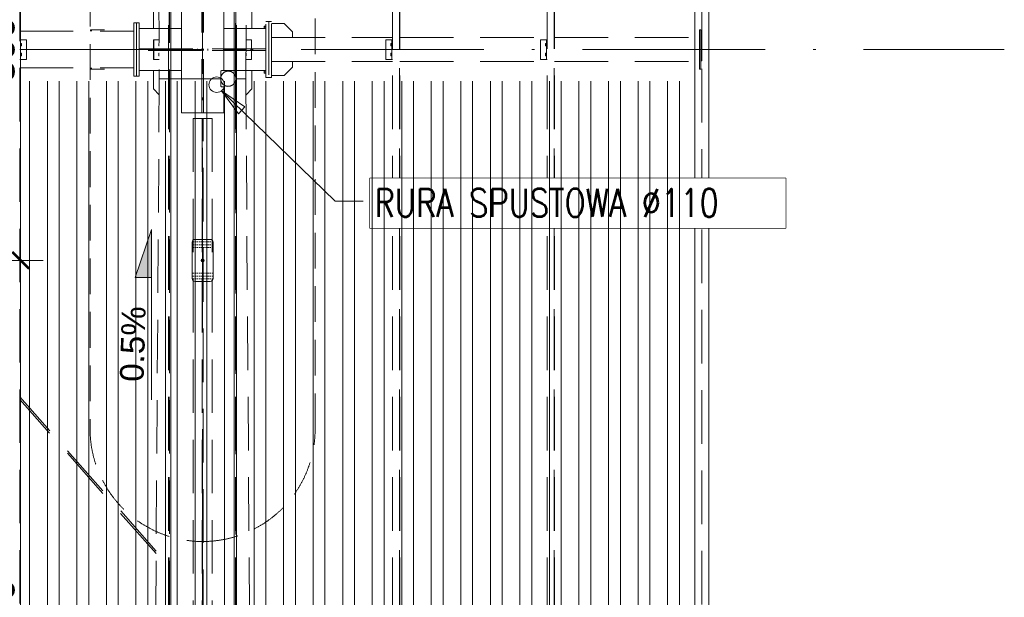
# Model space of a CAD drawing. Extents: x 256490 to 7565828, y -103950 to 5881792.
# Tile 15 of 101: x 289301 to 296302, y -88840 to -84730. Entities that reach past the tile are written whole.
import ezdxf

# ---------------------------------------------------------------- set-up
doc = ezdxf.new("R2010")
doc.units = 0
doc.header["$MEASUREMENT"] = 0
doc.set_wipeout_variables(frame=1)
for name, pattern in [('DASH', [0.75, 0.5, -0.25]), ('DASHDOT', [20, 13, -3.4, 0.2, -3.4]), ('DASHED', [19.05, 12.7, -6.35])]:
    doc.linetypes.add(name, pattern=pattern)
for name, color, linetype, lineweight in [('- AGP-1_WYMIARY', 7, 'Continuous', 20), ('-AGP1_widokowe', 7, 'Continuous', 15), ('BK_0.13', 4, 'Continuous', 9), ('BK_Beton', 140, 'Continuous', 15), ('BK_Kreskowanie', 215, 'Continuous', 5), ('BK_Opisy', 31, 'Continuous', 20), ('BK_Stal', 247, 'Continuous', 9), ('CZ-SR', 106, 'Continuous', 13), ('linii', 7, 'Continuous', 15), ('OSIE', 7, 'Continuous', 5)]:
    doc.layers.add(name, color=color, linetype=linetype, lineweight=lineweight)
for name, color, linetype in [('100_rzut_okna', 1, 'Continuous'), ('TB_CIENKA', 5, 'Continuous'), ('TB_WYMIAROWANIE', 5, 'Continuous')]:
    doc.layers.add(name, color=color, linetype=linetype)
doc.layers.add('tlo', color=7, linetype='Continuous', lineweight=9, true_color=0xb2b2b2)
doc.layers.add('wymiary', color=7, linetype='Continuous', lineweight=5, true_color=0x7f7f7f)
doc.styles.add('ARIAL', font='arial.ttf')
doc.styles.add('ROMANS', font='simplex.shx', dxfattribs={"width": 0.8, "oblique": 15})
doc.styles.add('styl1', font='simplex.shx', dxfattribs={"oblique": 5})
doc.dimstyles.new('1_100', dxfattribs={"dimscale": 10, "dimtxt": 25, "dimasz": 20, "dimexe": 10, "dimexo": 10, "dimgap": 1, "dimtad": 0, "dimdec": 0, "dimzin": 0, "dimdsep": 46, "dimtxsty": 'ROMANS', "dimblk1": 'OBLIQUE', "dimblk2": 'OBLIQUE', "dimsah": 1, "dimcen": 0, "dimdle": 10, "dimclrd": 256, "dimclre": 256, "dimclrt": 2, "dimadec": 0, "dimazin": 0, "dimtfac": 0.4, "dimtdec": 0, "dimtmove": 0, "dimatfit": 3, "dimldrblk": 'CLOSEDBLANK', "dimfxl": 1, "dimtvp": 1, "dimtolj": 1, "dimtzin": 0, "dimarcsym": 0})
doc.dimstyles.new('mosstowy 1-100', dxfattribs={"dimscale": 20, "dimtxt": 10, "dimasz": 6, "dimexe": 4, "dimexo": 4, "dimgap": 2, "dimtad": 1, "dimdec": 0, "dimlfac": 0.1, "dimtxsty": 'ARIAL', "dimblk": 'ARCHTICK', "dimcen": 4, "dimclrd": 256, "dimclre": 256, "dimclrt": 7, "dimadec": 0, "dimazin": 0, "dimtfac": 1, "dimtdec": 0, "dimtmove": 1, "dimatfit": 3, "dimfxl": 8, "dimfxlon": 1, "dimlwd": -1, "dimlwe": 9, "dimarcsym": 0})

# ---------------------------------------------------------------- blocks, each defined once
blk = doc.blocks.new('FGDFGDGDFG')
at = {"layer": 'tlo', "linetype": 'DASHED', "ltscale": 30}
for p, q in [((255369, -110636.6), (255369, -119071.6)), ((256336.3, -110646.6), (256361.3, -115284.1)), ((256427.3, -115284.1), (256427.3, -110646.6)), ((256432.3, -110646.6), (256432.3, -115284.1)), ((256434.3, -110646.7), (256434.3, -115284.2)), ((256904.3, -115270.4), (256904.3, -110646.7)), ((256906.3, -110646.6), (256906.3, -115284.1)), ((256911.3, -115284.1), (256911.3, -110646.6)), ((256977.3, -115284.1), (257002.3, -110646.6)), ((258019.3, -119071.6), (258019.3, -110636.6)), ((258069.3, -119071.6), (258069.3, -110636.6)), ((258069.5, -110636.6), (258069.5, -119071.6)), ((258071.2, -119071.6), (258071.2, -110636.6)), ((258071.3, -119071.6), (258071.3, -110636.6)), ((259119.1, -119071.6), (259119.1, -110636.6)), ((259169.1, -119071.6), (259169.1, -110636.6)), ((259169.2, -110636.6), (259169.2, -119071.6)), ((259171, -119071.6), (259171, -110636.6)), ((259171.1, -119071.6), (259171.1, -110636.6)), ((260219.4, -110642.6), (260219.4, -119068.6)), ((260269.4, -110642.6), (260269.4, -119068.6)), ((256519.2, -114626.6), (256519.2, -115526.6)), ((256663.5, -115526.6), (256663.5, -114626.6)), ((256675, -115526.6), (256675, -114626.6)), ((256819.2, -114626.6), (256819.2, -115226.6)), ((256319.2, -114926.6), (256319.2, -114796.6)), ((257019.2, -114796.6), (257019.2, -114926.6)), ((257119.2, -115276.6), (257119.2, -114876.6)), ((257119.2, -114876.6), (257139.2, -114876.6)), ((257159.2, -114876.6), (257139.2, -114876.6)), ((257139.2, -114876.6), (257139.2, -115276.6)), ((257139.2, -114876.6), (257139.2, -115276.6)), ((257159.2, -115276.6), (257159.2, -114876.6)), ((255369, -114946.6), (256179.2, -114946.6)), ((255971.7, -114936.6), (255873.4, -114936.6)), ((255873.4, -114946.6), (255873.4, -114936.6)), ((255879.7, -114936.6), (255879.7, -114946.6)), ((256199.2, -114886.6), (256179.2, -114886.6)), ((256179.2, -114886.6), (256179.2, -115266.6)), ((256199.2, -115266.6), (256199.2, -114886.6)), ((256199.2, -114886.6), (256219.2, -114886.6)), ((256219.2, -114886.6), (256219.2, -115266.6)), ((256219.2, -114926.6), (256359.3, -114926.6)), ((256219.2, -114926.6), (256219.2, -115226.6)), ((256359.3, -114926.6), (256319.2, -114926.6)), ((256359.3, -114926.6), (256519.2, -114926.6)), ((256519.2, -114926.6), (256519.2, -115226.6)), ((256819.2, -114926.6), (256819.2, -115226.6)), ((256979.2, -114926.6), (256819.2, -114926.6)), ((257019.2, -114926.6), (256979.2, -114926.6)), ((257119.2, -114926.6), (256979.2, -114926.6)), ((257106.7, -114926.6), (257106.7, -114909.3)), ((257106.7, -114909.3), (257119.2, -114909.3)), ((257119.2, -114917.9), (257106.7, -114917.9)), ((257119.2, -114926.6), (257119.2, -115226.6)), ((257249.2, -114891.6), (257159.2, -114891.6)), ((257249.5, -114891.6), (257249.2, -114891.6)), ((257309.2, -114951.6), (257249.2, -114891.6)), ((257249.5, -114891.6), (257309.5, -114951.6)), ((260203.2, -115216.6), (260203.2, -114936.6)), ((260203.2, -114936.6), (260211.2, -114936.6)), ((260211.2, -114996.6), (260211.2, -114936.6)), ((255417.5, -115006.6), (255369, -115006.6)), ((255374.6, -115006.6), (255374.6, -115146.6)), ((255417.5, -115146.6), (255417.5, -115006.6)), ((256321.3, -115006.6), (256321.4, -115006.6)), ((256321.3, -115146.6), (256321.3, -115006.6)), ((256321.4, -115006.6), (256359.8, -115006.6)), ((256321.4, -115006.6), (256321.4, -115146.6)), ((256978.8, -115006.6), (257016.9, -115006.6)), ((257016.9, -115146.6), (257016.9, -115006.6)), ((257016.9, -115146.6), (257016.9, -115006.6)), ((257016.9, -115006.6), (257016.9, -115006.6)), ((257159.2, -114991.6), (258019.3, -114991.6)), ((257309.2, -114991.6), (257159.2, -114991.6)), ((257309.5, -114951.6), (257309.2, -114951.6)), ((257309.2, -114951.6), (257309.2, -114991.6)), ((257309.5, -114951.6), (257309.5, -114991.6)), ((257971.2, -115006.6), (258013.8, -115006.6)), ((257971.2, -115006.6), (257971.2, -115146.6)), ((258013.8, -115006.6), (258019.3, -115006.6)), ((258013.8, -115146.6), (258013.8, -115006.6)), ((258071.3, -114991.6), (259119.1, -114991.6)), ((259071, -115006.6), (259113.6, -115006.6)), ((259071, -115006.6), (259071, -115146.6)), ((259113.6, -115006.6), (259119.1, -115006.6)), ((259113.6, -115146.6), (259113.6, -115006.6)), ((259171.1, -114991.6), (260203.2, -114991.6)), ((260211.2, -114996.6), (260211.2, -115156.6)), ((260211.2, -114996.6), (260219.2, -114996.6)), ((260219.2, -114996.6), (260219.2, -115156.6)), ((260219.2, -115017.7), (260219.4, -115017.7)), ((260219.2, -115017.7), (260219.4, -115017.7)), ((255374.6, -115032.6), (255381.8, -115032.6)), ((255374.6, -115041.6), (255381.9, -115041.6)), ((255374.6, -115050.6), (255381.8, -115050.6)), ((255381.9, -115041.6), (255381.8, -115032.6)), ((255381.8, -115050.6), (255381.9, -115041.6)), ((256219.2, -115070.8), (256662.5, -115070.8)), ((256662.5, -115082.3), (256219.2, -115082.3)), ((256359.9, -115032.6), (256358.5, -115032.6)), ((256358.5, -115041.6), (256358.5, -115032.6)), ((256358.5, -115050.6), (256358.5, -115041.6)), ((256360, -115050.6), (256358.5, -115050.6)), ((256358.7, -115032.6), (256358.8, -115041.6)), ((256358.8, -115041.6), (256358.7, -115050.6)), ((256358.8, -115041.6), (256360, -115041.6)), ((256632.5, -115082.3), (256632.5, -115070.8)), ((256662.5, -115070.8), (256662.5, -115082.3)), ((256676, -115082.3), (256676, -115070.8)), ((257119.2, -115070.8), (256676, -115070.8)), ((257119.2, -115082.3), (256676, -115082.3)), ((256706, -115082.3), (256706, -115070.8)), ((256979.9, -115050.6), (256978.5, -115050.6)), ((256979.9, -115032.6), (256978.6, -115032.6)), ((256978.6, -115041.6), (256979.6, -115041.6)), ((256979.6, -115041.6), (256979.7, -115032.6)), ((256979.7, -115050.6), (256979.6, -115041.6)), ((256980, -115041.6), (256979.9, -115032.6)), ((256979.9, -115050.6), (256980, -115041.6)), ((258006.6, -115041.6), (258006.7, -115032.6)), ((258013.8, -115041.6), (258006.6, -115041.6)), ((258006.6, -115041.6), (258006.7, -115050.6)), ((258006.7, -115032.6), (258013.8, -115032.6)), ((258006.7, -115050.6), (258013.8, -115050.6)), ((259106.4, -115041.6), (259106.5, -115032.6)), ((259113.6, -115041.6), (259106.4, -115041.6)), ((259106.4, -115041.6), (259106.5, -115050.6)), ((259106.5, -115032.6), (259113.6, -115032.6)), ((259106.5, -115050.6), (259113.6, -115050.6)), ((260219.2, -115024.7), (260219.4, -115024.7)), ((260219.2, -115024.7), (260219.4, -115024.7)), ((260219.2, -115038.5), (260219.4, -115038.5)), ((260219.2, -115038.5), (260219.4, -115038.5)), ((260219.2, -115045.5), (260219.4, -115045.5)), ((260219.2, -115045.5), (260219.4, -115045.5)), ((260219.4, -115101.6), (260219.4, -115051.6)), ((255369, -115146.6), (255417.5, -115146.6)), ((255374.6, -115102.6), (255381.8, -115102.6)), ((255374.6, -115111.6), (255381.9, -115111.6)), ((255374.6, -115120.6), (255381.8, -115120.6)), ((255381.9, -115111.6), (255381.8, -115102.6)), ((255381.8, -115120.6), (255381.9, -115111.6)), ((256321.4, -115146.6), (256321.3, -115146.6)), ((256321.4, -115146.6), (256360.5, -115146.6)), ((256360.3, -115102.6), (256358.5, -115102.6)), ((256358.5, -115111.6), (256358.5, -115102.6)), ((256358.5, -115120.6), (256358.5, -115111.6)), ((256360.4, -115120.6), (256358.5, -115120.6)), ((256358.7, -115102.6), (256358.8, -115111.6)), ((256358.8, -115111.6), (256358.7, -115120.6)), ((256358.8, -115111.6), (256360.3, -115111.6)), ((257016.9, -115146.6), (256978, -115146.6)), ((256979.9, -115120.6), (256978.1, -115120.6)), ((256979.9, -115102.6), (256978.2, -115102.6)), ((256978.2, -115111.6), (256979.6, -115111.6)), ((256979.6, -115111.6), (256979.7, -115102.6)), ((256979.7, -115120.6), (256979.6, -115111.6)), ((256980, -115111.6), (256979.9, -115102.6)), ((256979.9, -115120.6), (256980, -115111.6)), ((257016.9, -115146.6), (257016.9, -115146.6)), ((257971.2, -115146.6), (258013.8, -115146.6)), ((258006.6, -115111.6), (258006.7, -115102.6)), ((258013.8, -115111.6), (258006.6, -115111.6)), ((258006.6, -115111.6), (258006.7, -115120.6)), ((258006.7, -115102.6), (258013.8, -115102.6)), ((258006.7, -115120.6), (258013.8, -115120.6)), ((258013.8, -115146.6), (258019.3, -115146.6)), ((259071, -115146.6), (259113.6, -115146.6)), ((259106.4, -115111.6), (259106.5, -115102.6)), ((259113.6, -115111.6), (259106.4, -115111.6)), ((259106.4, -115111.6), (259106.5, -115120.6)), ((259106.5, -115102.6), (259113.6, -115102.6)), ((259106.5, -115120.6), (259113.6, -115120.6)), ((259113.6, -115146.6), (259119.1, -115146.6)), ((260211.2, -115216.6), (260211.2, -115156.6)), ((260211.2, -115156.6), (260219.2, -115156.6)), ((260219.2, -115107.7), (260219.4, -115107.7)), ((260219.2, -115107.7), (260219.4, -115107.7)), ((260219.2, -115114.7), (260219.4, -115114.7)), ((260219.2, -115114.7), (260219.4, -115114.7)), ((260219.2, -115128.5), (260219.4, -115128.5)), ((260219.2, -115128.5), (260219.4, -115128.5)), ((260219.2, -115135.5), (260219.4, -115135.5)), ((260219.2, -115135.5), (260219.4, -115135.5)), ((255369, -115206.6), (256179.2, -115206.6)), ((255873.4, -115216.6), (255873.4, -115206.6)), ((255971.7, -115216.6), (255873.4, -115216.6)), ((255879.7, -115216.6), (255879.7, -115206.6)), ((256361, -115226.6), (256219.2, -115226.6)), ((256361, -115226.6), (256319.2, -115226.6)), ((256319.2, -115226.6), (256319.2, -115356.6)), ((256519.2, -115226.6), (256361, -115226.6)), ((256800.2, -115228.7), (256799.5, -115230.1)), ((256799.5, -115230.1), (256800.2, -115228.7)), ((256801.3, -115227.6), (256800.2, -115228.7)), ((256800.2, -115228.7), (256801.3, -115227.6)), ((256802.7, -115226.9), (256801.3, -115227.6)), ((256801.3, -115227.6), (256802.7, -115226.9)), ((256804.2, -115226.6), (256802.7, -115226.9)), ((256804.2, -115226.6), (256804.2, -115226.6)), ((256819.2, -115226.6), (256804.2, -115226.6)), ((256977.6, -115226.6), (256819.2, -115226.6)), ((257019.2, -115226.6), (256977.6, -115226.6)), ((257119.2, -115226.6), (256977.6, -115226.6)), ((257019.2, -115356.6), (257019.2, -115226.6)), ((257106.7, -115243.9), (257106.7, -115226.6)), ((257159.2, -115161.6), (258019.3, -115161.6)), ((257159.2, -115161.6), (257309.2, -115161.6)), ((257249.2, -115261.6), (257309.2, -115201.6)), ((257309.5, -115201.6), (257249.5, -115261.6)), ((257309.2, -115201.6), (257309.2, -115161.6)), ((257309.5, -115201.6), (257309.2, -115201.6)), ((257309.5, -115161.6), (257309.5, -115201.6)), ((258071.3, -115161.6), (259119.1, -115161.6)), ((259171.1, -115161.6), (260203.2, -115161.6)), ((260211.2, -115216.6), (260203.2, -115216.6)), ((256179.2, -115266.6), (256199.2, -115266.6)), ((256219.2, -115266.6), (256199.2, -115266.6)), ((256361.2, -115284.1), (256336.2, -119071.6)), ((256424.2, -115284.1), (256361.2, -115284.1)), ((256361.3, -115284.1), (256427.2, -115284.1)), ((256430.8, -115284.1), (256424.2, -115284.1)), ((256427.2, -119071.6), (256427.2, -115284.1)), ((256427.3, -115284.1), (256432.3, -115284.1)), ((256430.8, -115284.1), (256432.2, -115284.1)), ((256432.2, -119071.6), (256432.2, -115284.1)), ((256432.2, -115284.1), (256432.2, -115284.1)), ((256432.3, -115284.1), (256432.8, -115284)), ((256432.3, -115284.1), (256432.3, -115284.1)), ((256432.3, -115284.1), (256432.8, -115284.2)), ((256432.8, -115284), (256434.2, -115283.9)), ((256432.8, -115284.2), (256434.3, -115284.2)), ((256797.8, -115283.9), (256434.2, -115283.9)), ((256434.2, -115283.9), (256434.2, -119071.4)), ((256434.3, -115284.2), (256797.8, -115284.2)), ((256797.5, -115279.4), (256801.6, -115262.8)), ((256797.8, -115284.2), (256797.5, -115279.4)), ((256798.6, -115296.4), (256797.8, -115283.9)), ((256805, -115312.2), (256798.6, -115296.4)), ((256799.5, -115230.1), (256799.2, -115231.6)), ((256799.2, -115231.6), (256799.5, -115230.1)), ((256799.2, -115231.6), (256799.2, -115336.6)), ((256799.2, -115231.6), (256799.2, -115274.6)), ((256799.2, -115231.6), (256799.2, -115231.6)), ((256799.2, -115274.6), (256799.2, -115293.6)), ((256799.2, -115293.6), (256799.2, -115336.6)), ((256801.6, -115262.8), (256810.6, -115248.4)), ((256810.6, -115248.4), (256823.7, -115237.4)), ((256823.7, -115237.4), (256839.5, -115231)), ((256839.5, -115231), (256856.5, -115229.8)), ((256856.5, -115229.8), (256873, -115234)), ((256873, -115234), (256887.5, -115243)), ((256887.5, -115243), (256898.5, -115256.1)), ((256898.5, -115256.1), (256904.8, -115271.9)), ((256901.9, -115305.4), (256906, -115288.9)), ((256904.2, -119071.4), (256904.2, -115296.2)), ((256904.8, -115271.9), (256905.7, -115284.2)), ((256906.2, -115284.1), (256905.6, -115284)), ((256905.6, -115284), (256905.7, -115284)), ((256906, -115288.9), (256905.6, -115284)), ((256905.7, -115284.2), (256906.2, -115284.1)), ((256906, -115288.9), (256906.2, -115284.1)), ((256906, -115288.9), (256906.2, -119071.6)), ((256906.2, -119071.6), (256906.2, -115284.1)), ((256906.2, -115284.1), (256906.2, -115284.1)), ((256906.2, -115284.1), (256907.7, -115284.1)), ((256906.3, -115284.1), (256906.3, -115284.1)), ((256906.3, -115284.1), (256907.7, -115284.1)), ((256907.7, -115284.1), (256911.2, -115284.1)), ((256907.7, -115284.1), (256914.3, -115284.1)), ((256911.2, -119071.6), (256911.2, -115284.1)), ((256977.2, -115284.1), (256911.3, -115284.1)), ((256914.3, -115284.1), (256977.3, -115284.1)), ((257002.2, -119071.6), (256977.2, -115284.1)), ((257119.2, -115235.3), (257106.7, -115235.3)), ((257119.2, -115243.9), (257106.7, -115243.9)), ((257139.2, -115276.6), (257119.2, -115276.6)), ((257139.2, -115276.6), (257159.2, -115276.6)), ((257159.2, -115261.6), (257249.2, -115261.6)), ((257249.5, -115261.6), (257249.2, -115261.6)), ((256319.2, -115356.6), (256360.5, -115397.8)), ((256799.2, -115336.6), (256799.2, -115336.6)), ((256799.2, -115336.6), (256799.5, -115338.2)), ((256799.5, -115338.2), (256799.2, -115336.6)), ((256799.5, -115338.2), (256800.2, -115339.6)), ((256800.2, -115339.6), (256799.5, -115338.2)), ((256800.2, -115339.6), (256801.3, -115340.7)), ((256801.3, -115340.7), (256800.2, -115339.6)), ((256801.3, -115340.7), (256802.7, -115341.4)), ((256802.7, -115341.4), (256801.3, -115340.7)), ((256804.2, -115341.6), (256802.7, -115341.4)), ((256819.2, -115341.6), (256804.2, -115341.6)), ((256816, -115325.3), (256805, -115312.2)), ((256830.4, -115334.3), (256816, -115325.3)), ((256819.2, -115341.6), (256819.2, -115526.6)), ((256847, -115338.4), (256830.4, -115334.3)), ((256864, -115337.2), (256847, -115338.4)), ((256879.8, -115330.8), (256864, -115337.2)), ((256892.9, -115319.9), (256879.8, -115330.8)), ((256901.9, -115305.4), (256892.9, -115319.9)), ((256906, -115341.6), (256906.2, -115341.6)), ((256978, -115397.9), (257019.2, -115356.6)), ((256906, -115426.6), (256906.2, -115426.6)), ((256819.2, -115526.6), (256519.2, -115526.6)), ((256736.7, -115566.6), (256601.7, -115566.6)), ((256601.7, -115566.6), (256601.7, -119071.4)), ((256665.9, -115566.6), (256665.9, -122586.6)), ((256672.5, -122586.6), (256672.5, -115566.6)), ((256736.7, -115566.6), (256736.7, -122586.6)), ((256339.1, -118644.5), (255369, -117547.1)), ((256338.9, -118662.5), (255369, -117565.3)), ((260219.4, -118833), (260219.4, -118832.6)), ((260219.4, -118832.6), (260219.4, -118850.6)), ((260219.4, -118883), (260219.4, -118882.6)), ((260219.4, -118882.6), (260219.4, -118900.6)), ((260219.4, -118933), (260219.4, -118932.6)), ((260219.4, -118932.6), (260219.4, -118950.6))]:
    blk.add_line(p, q, dxfattribs=at)
for radius, start, end in [(55, 84.47048, 85.20498), (55, 174.47048, 175.20498), (54, 162.47489, 179.80523), (54, 180.47489, 197.81615), (55, 192.47048, 193.20498), (54, 144.47489, 161.81615), (55, 156.47048, 157.20498), (54, 126.47489, 143.81615), (55, 138.47048, 139.20498), (54, 108.47489, 125.81615), (55, 120.47048, 121.20498), (54, 90.47489, 107.81615), (55, 102.47048, 103.20498), (54, 72.47489, 89.81615), (54, 54.47489, 71.81615), (55, 66.47048, 67.20498), (54, 36.47489, 53.81615), (55, 48.47048, 49.20498), (54, 18.47489, 35.81615), (55, 30.47048, 31.20498), (54, 0.86944, 17.81615), (54, 342.47489, 359.57241), (55, 12.48744, 13.20498), (55, 354.47048, 355.1945), (55, 355.3966, 356.56127), (54, 198.47489, 215.81615), (55, 210.47048, 211.20498), (54, 216.47489, 233.81615), (55, 228.47048, 229.20498), (54, 234.47489, 251.81615), (55, 246.47048, 247.20498), (54, 252.47489, 269.81615), (55, 264.47048, 265.20498), (54, 270.47489, 287.81615), (55, 282.47048, 283.20498), (54, 288.47489, 305.81615), (55, 300.47048, 301.20498), (54, 306.47489, 323.81615), (55, 318.47048, 319.20498), (54, 324.47489, 341.81615), (55, 336.47048, 337.20498)]:
    blk.add_arc((256851.7, -115284.1), radius, start, end, dxfattribs=at)
blk = doc.blocks.new('FDSFSDFF')
at = {"layer": 'OSIE', "linetype": 'DASHDOT', "ltscale": 100}
for p, q in [((290602, -83481.6), (290602, -63276.8)), ((294202, -83481.6), (294202, -63276.8)), ((265302, -69481.6), (296302, -69481.6))]:
    blk.add_line(p, q, dxfattribs=at)
blk = doc.blocks.new('_ClosedBlank')
at = {"layer": 'TB_WYMIAROWANIE', "color": 0, "lineweight": -2}
for p, q in [((-1, 0.167), (0, 0)), ((-1, 0.167), (-1, -0.167)), ((0, 0), (-1, -0.167))]:
    blk.add_line(p, q, dxfattribs=at)
blk = doc.blocks.new('_Oblique')
at = {"color": 0, "lineweight": -2}
blk.add_line((-0.5, -0.5), (0.5, 0.5), dxfattribs=at)
blk = doc.blocks.new('zabezp')
at = {"layer": '- AGP-1_WYMIARY', "true_color": 0x291af9}
h = blk.add_hatch(color=180, dxfattribs=at)
h.dxf.hatch_style = 1
h.paths.add_polyline_path([(-16112.59, 5302.07, 1), (-16114.59, 5302.07, 1)])
at = {"layer": '- AGP-1_WYMIARY', "color": 180, "true_color": 0x291af9}
blk.add_lwpolyline([(-16128.51, 5307.51), (-16128.51, 5296.63, 0.414214), (-16126.51, 5294.63), (-16100.67, 5294.63, 0.414214), (-16098.67, 5296.63), (-16098.67, 5307.51, 0.414214), (-16100.67, 5309.51), (-16126.51, 5309.51, 0.414214)], format="xyb", close=True, dxfattribs=at)
at = {"layer": '- AGP-1_WYMIARY', "color": 180, "linetype": 'DASH', "ltscale": 2, "true_color": 0x291af9}
for points in [[(-16126.73, 5309.51), (-16126.73, 5294.63)], [(-16124.73, 5309.51), (-16124.73, 5294.63)], [(-16122.73, 5309.51), (-16122.73, 5294.63)], [(-16104.44, 5309.51), (-16104.44, 5294.63)], [(-16102.44, 5309.51), (-16102.44, 5294.63)], [(-16100.44, 5309.51), (-16100.44, 5294.63)]]:
    blk.add_lwpolyline(points, dxfattribs=at)
at = {"layer": '- AGP-1_WYMIARY', "color": 180, "true_color": 0x291af9}
blk.add_circle((-16113.59, 5302.07), 1, dxfattribs=at)
blk = doc.blocks.new('_ArchTick')
at = {"layer": '100_rzut_okna', "color": 0, "linetype": 'Continuous', "const_width": 0.15}
blk.add_lwpolyline([(-0.5, -0.5), (0.5, 0.5)], dxfattribs=at)
blk = doc.blocks.new('*D1550')
at = {"layer": 'Defpoints', "color": 0}
for p in [(289308.2, -86442.6), (290676.4, -86442.6), (290676.4, -91442.6)]:
    blk.add_point(p, dxfattribs=at)
at = {"layer": 'wymiary', "lineweight": 9}
for p, q in [((289468.2, -86442.6), (289228.2, -86442.6)), ((289468.2, -91442.6), (289228.2, -91442.6))]:
    blk.add_line(p, q, dxfattribs=at)
at = {"layer": 'wymiary'}
blk.add_line((289308.2, -91442.6), (289308.2, -86442.6), dxfattribs=at)
at = {"layer": 'wymiary', "xscale": 120, "yscale": 120, "zscale": 120}
for p, rotation in [((289308.2, -86442.6), 90), ((289308.2, -91442.6), 270)]:
    blk.add_blockref('_ArchTick', p, dxfattribs=dict(at, rotation=rotation))
at = {"layer": 'wymiary', "color": 7, "insert": (289166.1, -88942.6), "char_height": 200, "attachment_point": 5, "rotation": 90, "style": 'ARIAL'}
blk.add_mtext('500', dxfattribs=at)
blk = doc.blocks.new('*D1551')
at = {"layer": 'Defpoints', "color": 0}
for p in [(289308.2, -83442.6), (290676.4, -83442.6), (290676.4, -86442.6)]:
    blk.add_point(p, dxfattribs=at)
at = {"layer": 'wymiary', "lineweight": 9}
for p, q in [((289468.2, -83442.6), (289228.2, -83442.6)), ((289468.2, -86442.6), (289228.2, -86442.6))]:
    blk.add_line(p, q, dxfattribs=at)
at = {"layer": 'wymiary'}
blk.add_line((289308.2, -86442.6), (289308.2, -83442.6), dxfattribs=at)
at = {"layer": 'wymiary', "xscale": 120, "yscale": 120, "zscale": 120}
for p, rotation in [((289308.2, -83442.6), 90), ((289308.2, -86442.6), 270)]:
    blk.add_blockref('_ArchTick', p, dxfattribs=dict(at, rotation=rotation))
at = {"layer": 'wymiary', "color": 7, "insert": (289166, -84942.6), "char_height": 200, "attachment_point": 5, "rotation": 90, "style": 'ARIAL'}
blk.add_mtext('300', dxfattribs=at)
blk = doc.blocks.new('dfgfgdg')
at = {"layer": 'BK_Kreskowanie'}
for p, q in [((289372, -89706.6), (289372, -93584)), ((289498, -89706.6), (289498, -93584)), ((289582, -89706.6), (289582, -93584)), ((289708, -89706.6), (289708, -93584)), ((289792, -89706.6), (289792, -93584)), ((289918, -89706.6), (289918, -93584)), ((290002, -89706.6), (290002, -93584)), ((290128, -89706.6), (290128, -93584)), ((290212, -89706.6), (290212, -93584)), ((290338, -89706.6), (290338, -93584)), ((290422, -89706.6), (290422, -93584)), ((290548, -89706.6), (290548, -93584)), ((290632, -89706.6), (290632, -93584)), ((290758, -89706.6), (290758, -93584)), ((290842, -89706.6), (290842, -93584)), ((290968, -89706.6), (290968, -93584)), ((291052, -89706.6), (291052, -93584)), ((291178, -89706.6), (291178, -93584)), ((291262, -89706.6), (291262, -93584)), ((291388, -89706.6), (291388, -93584)), ((291472, -89706.6), (291472, -93584)), ((291598, -89706.6), (291598, -93584)), ((291682, -89706.6), (291682, -93584)), ((291808, -89706.6), (291808, -93584)), ((291892, -89706.6), (291892, -93584)), ((292018, -89706.6), (292018, -93584)), ((292102, -89706.6), (292102, -93584)), ((292228, -89706.6), (292228, -93584)), ((292312, -89706.6), (292312, -93584)), ((292438, -89706.6), (292438, -93584)), ((292522, -89706.6), (292522, -93584)), ((292648, -89706.6), (292648, -93584)), ((292732, -89706.6), (292732, -93584)), ((292858, -89706.6), (292858, -93584)), ((292942, -89706.6), (292942, -93584)), ((293068, -89706.6), (293068, -93584)), ((293152, -89706.6), (293152, -93584)), ((293278, -89706.6), (293278, -93584)), ((293362, -89706.6), (293362, -93584)), ((293488, -89706.6), (293488, -93584)), ((293572, -89706.6), (293572, -93584)), ((293698, -89706.6), (293698, -93584)), ((293782, -89706.6), (293782, -93584)), ((293908, -89706.6), (293908, -93584)), ((293992, -89706.6), (293992, -93584))]:
    blk.add_line(p, q, dxfattribs=at)
blk = doc.blocks.new('DFDSFSFDF')
at = {"layer": 'BK_0.13'}
for points in [[(290237.5, -83222.6), (290122.8, -82880.3), (290237.5, -82882.2)], [(290237.5, -83222.6), (290122.8, -82880.3), (290237.5, -82880.3)], [(290237.5, -86222.6), (290122.8, -86564.8), (290237.5, -86562.9)], [(290237.5, -86222.6), (290122.8, -86564.8), (290237.5, -86564.8)]]:
    blk.add_hatch(color=256, dxfattribs=at).paths.add_polyline_path(points)
at = {"elevation": 0}
blk.add_lwpolyline([(291791, -85858), (291791, -86213.3), (294748.2, -86213.3), (294748.2, -85858)], close=True, dxfattribs=at)
at = {"layer": 'BK_0.13'}
for p, q in [((290237.5, -83222.6), (290122.8, -82880.3)), ((290237.5, -83222.6), (290122.8, -82880.3)), ((290237.5, -86222.6, 0), (290122.8, -86564.8, 0)), ((290237.5, -86222.6, 0), (290122.8, -86564.8, 0))]:
    blk.add_line(p, q, dxfattribs=at)
at = {"layer": 'BK_Stal', "color": 4}
for p, q in [((290237.5, -83222.6), (290237.5, -82010.9)), ((290237.5, -86222.6, 0), (290237.5, -87434.2, 0))]:
    blk.add_line(p, q, dxfattribs=at)
blk.add_lwpolyline([(290122.8, -82880.3), (290237.5, -82880.3)], dxfattribs=at)
at = {"layer": 'BK_Stal', "color": 4, "elevation": 0}
blk.add_lwpolyline([(290122.8, -86564.8), (290237.5, -86564.8)], dxfattribs=at)
at = {"layer": 'CZ-SR', "ltscale": 10}
blk.add_circle((290702.3, -85192.6), 55, dxfattribs=at)
at = {"layer": 'BK_Opisy', "char_height": 168.75, "width": 3428.796, "attachment_point": 1, "rotation": 88.33987, "style": 'ARIAL'}
for insert in [(290013.1, -82635.3), (290013.1, -87303.3)]:
    blk.add_mtext('{0.5%', dxfattribs=dict(at, insert=insert))
at = {"layer": 'TB_CIENKA', "lineweight": 25}
for points in [[(290827, -81990), (291410.9, -81093.2), (291653.7, -81093.2)], [(290736.7, -85235.4), (291543.9, -86020.8), (291744, -86020.8)]]:
    blk.add_leader(points, dimstyle='1_100', override={"dimgap": 1, "dimtad": 0}, dxfattribs=at)
for points in [[(291653.7, -80915.6), (291653.7, -81270.8), (292562.9, -81270.8), (292562.9, -80915.6)], [(291791, -85858), (291791, -86213.3), (294748.2, -86213.3), (294748.2, -85858)]]:
    blk.add_wipeout(points).translate(0, 0, 0)
at = {"layer": 'BK_Opisy', "style": 'styl1', "width": 0.8}
for s, p in [('RYNNA', (291686.9, -81190)), ('RURA SPUSTOWA %%C110', (291824.2, -86132.4))]:
    blk.add_text(s, height=200, dxfattribs=at).set_placement(p)

msp = doc.modelspace()

# ---------------------------------------------------------------- linework, layer by layer
at = {"layer": '-AGP1_widokowe', "linetype": 'DASHED', "ltscale": 20}
msp.add_lwpolyline([(289802, -84142.6), (289802, -87642.6, 0.414214), (290602, -88442.6), (290602, -88442.6, 0.414214), (291402, -87642.6), (291402, -84142.6, 0.414214), (290602, -83342.6), (290602, -83342.6, 0.414214)], format="xyb", close=True, dxfattribs=at)
at = {"layer": 'BK_Beton', "ltscale": 10}
for p, q in [((294202, -80442.6), (294202, -97442.6)), ((294102, -80542.6), (294102, -97342.6))]:
    msp.add_line(p, q, dxfattribs=at)
for points in [[(290377, -80542.6), (290377, -97342.6)], [(290827, -80542.6), (290827, -97342.6)]]:
    msp.add_lwpolyline(points, dxfattribs=at)
at = {"layer": 'linii'}
for points in [[(290602, -85115), (290602, -84593.4)], [(290748.7, -84942.6), (290915, -84942.6)]]:
    msp.add_lwpolyline(points, dxfattribs=at)

# ---------------------------------------------------------------- block references
for name, p in [('FDSFSDFF', (0, -15461)), ('FGDFGDGDFG', (33932.6, 30134))]:
    msp.add_blockref(name, p, dxfattribs=at)

# ---------------------------------------------------------------- next in the draw order: block references
msp.add_blockref('DFDSFSFDF', (0, 0), dxfattribs=at)

# ---------------------------------------------------------------- next in the draw order: block references
at = {"layer": '- AGP-1_WYMIARY', "xscale": 9.999999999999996, "yscale": 9.999999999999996, "zscale": 10, "rotation": 270}
msp.add_blockref('zabezp', (237581.3, -247578.4), dxfattribs=at)
at = {"layer": 'linii'}
msp.add_blockref('dfgfgdg', (0, 4539), dxfattribs=at)

# ---------------------------------------------------------------- next in the draw order: dimensions: what is measured, and where the dimension line sits
at = {"layer": 'wymiary'}
for base, p1, p2, picture, middle in [((289308.2, -83442.6), (290676.4, -86442.6), (290676.4, -83442.6), '*D1551', (289166, -84942.6)), ((289308.2, -86442.6), (290676.4, -91442.6), (290676.4, -86442.6), '*D1550', (289166.1, -88942.6))]:
    dim = msp.add_linear_dim(base=base, p1=p1, p2=p2, angle=90, dimstyle='mosstowy 1-100', override={"dimblk": 'ArchTick'}, dxfattribs=at)
    dim.commit()
    dim.dimension.update_dxf_attribs({"geometry": picture, "text_midpoint": middle})

doc.saveas('drawing.dxf')
